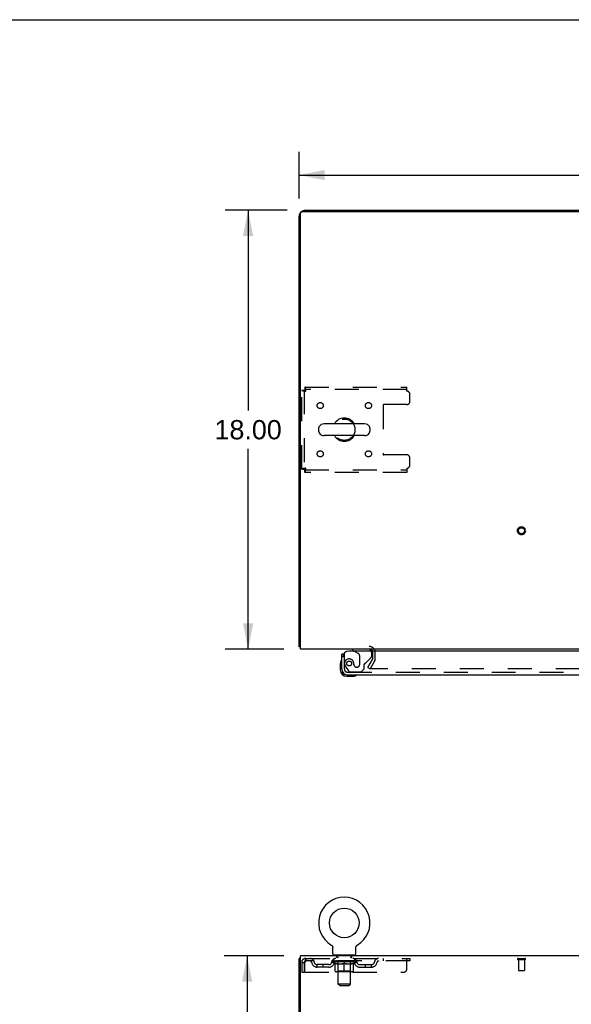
# Model space of a CAD drawing. Header units: inches. Extents: x 0 to 179, y 0 to 116.
# Tile 16 of 24: x 46 to 69, y 75 to 116. Entities that reach past the tile are written whole.
import ezdxf

# ---------------------------------------------------------------- set-up
doc = ezdxf.new("R2010")
doc.units = ezdxf.units.IN
doc.header["$LTSCALE"] = 9.842105
doc.header["$MEASUREMENT"] = 0
doc.linetypes.add('HIDDEN', pattern=[0.2, 0.1, -0.1])
doc.layers.get('0').update_dxf_attribs({"linetype": 'CONTINUOUS'})
for name, color, linetype in [('DEFAULT_2', 8, 'HIDDEN'), ('DIMENSIONS', 7, 'CONTINUOUS'), ('DOOR_ASSEMBLY', 7, 'CONTINUOUS')]:
    doc.layers.add(name, color=color, linetype=linetype)
doc.styles.get("Standard").update_dxf_attribs({"font": 'arial.ttf'})
doc.dimstyles.new('DIMSTYLE_1', dxfattribs={"dimtxt": 0.789474, "dimasz": 1.052632, "dimexe": 0.09, "dimexo": 0.07, "dimgap": 0.0375, "dimtad": 0, "dimtih": 1, "dimtoh": 1, "dimzin": 4, "dimdsep": 46, "dimtxsty": 'Standard', "dimblk": '_FILLED', "dimblk1": '_FILLED', "dimblk2": '_FILLED', "dimcen": 0.09, "dimadec": 3, "dimazin": 1, "dimtfac": 1, "dimtdec": 3, "dimtofl": 0, "dimtmove": 0, "dimatfit": 3, "dimldrblk": '_FILLED', "dimfxl": 0, "dimtolj": 1, "dimtzin": 4, "dimarcsym": 0})

# ---------------------------------------------------------------- blocks, each defined once
blk = doc.blocks.new('_FILLED')
at = {"color": 0, "linetype": 'ByBlock'}
blk.add_solid([(0, 0), (-1, 0.2), (-1, -0.2)], dxfattribs=at)
blk = doc.blocks.new('*D1')
at = {"layer": 'DIMENSIONS', "color": 2, "linetype": 'Continuous'}
for p, q in [((57.746, 108.459), (57.746, 110.362)), ((85.996, 108.459), (85.996, 110.362)), ((57.746, 109.415), (70.097, 109.415)), ((85.996, 109.415), (73.645, 109.415))]:
    blk.add_line(p, q, dxfattribs=at)
at = {"layer": 'DIMENSIONS', "color": 2, "linetype": 'Continuous', "xscale": 1.0526315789, "yscale": 1.0526315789, "zscale": 1.0526315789, "rotation": 180}
blk.add_blockref('_FILLED', (57.746, 109.415), dxfattribs=at)
at = {"layer": 'DIMENSIONS', "color": 2, "linetype": 'Continuous', "xscale": 1.0526315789, "yscale": 1.0526315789, "zscale": 1.0526315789}
blk.add_blockref('_FILLED', (85.996, 109.415), dxfattribs=at)
at = {"layer": 'DIMENSIONS', "color": 2, "linetype": 'Continuous', "insert": (71.871, 109.809), "char_height": 0.7895, "width": 2.75876, "attachment_point": 2, "line_spacing_factor": 0.9}
blk.add_mtext('28.25', dxfattribs=at)
blk = doc.blocks.new('*D6')
at = {"layer": 'DIMENSIONS', "color": 2, "linetype": 'Continuous'}
for p, q in [((57.256, 107.969), (54.705, 107.969)), ((55.652, 107.969), (55.652, 99.759)), ((55.652, 89.969), (55.652, 98.18)), ((57.121, 89.969), (54.705, 89.969))]:
    blk.add_line(p, q, dxfattribs=at)
at = {"layer": 'DIMENSIONS', "color": 2, "linetype": 'Continuous', "xscale": 1.0526315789, "yscale": 1.0526315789, "zscale": 1.0526315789}
for p, rotation in [((55.652, 107.969), 90), ((55.652, 89.969), 270)]:
    blk.add_blockref('_FILLED', p, dxfattribs=dict(at, rotation=rotation))
at = {"layer": 'DIMENSIONS', "color": 2, "linetype": 'Continuous', "insert": (55.652, 99.364), "char_height": 0.7895, "width": 2.75876, "attachment_point": 2, "line_spacing_factor": 0.9}
blk.add_mtext('18.00', dxfattribs=at)
blk = doc.blocks.new('*D11')
at = {"layer": 'DIMENSIONS', "color": 2, "linetype": 'Continuous'}
for p, q in [((57.121, 77.381), (54.665, 77.381)), ((55.612, 77.381), (55.612, 44.17)), ((55.612, 9.381), (55.612, 42.591)), ((57.121, 9.381), (54.665, 9.381))]:
    blk.add_line(p, q, dxfattribs=at)
at = {"layer": 'DIMENSIONS', "color": 2, "linetype": 'Continuous', "xscale": 1.0526315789, "yscale": 1.0526315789, "zscale": 1.0526315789}
for p, rotation in [((55.612, 77.381), 90), ((55.612, 9.381), 270)]:
    blk.add_blockref('_FILLED', p, dxfattribs=dict(at, rotation=rotation))
at = {"layer": 'DIMENSIONS', "color": 2, "linetype": 'Continuous', "insert": (55.612, 43.775), "char_height": 0.7895, "width": 2.75876, "attachment_point": 2, "line_spacing_factor": 0.9}
blk.add_mtext('68.00', dxfattribs=at)

msp = doc.modelspace()

# ---------------------------------------------------------------- linework, layer by layer
at = {"color": 7, "linetype": 'Continuous'}
for p, q in [((0, 115.789), (178.947, 115.789)), ((58.546, 99.033), (58.546, 98.905)), ((60.432, 99.211), (58.769, 99.211)), ((60.654, 99.033), (60.654, 98.905)), ((60.432, 98.728), (58.769, 98.728)), ((57.798, 90.073), (57.746, 90.073)), ((59.064, 77.827), (59.064, 77.827)), ((59.064, 77.827), (59.067, 77.825)), ((59.067, 77.825), (59.071, 77.823)), ((59.071, 77.823), (59.075, 77.82)), ((59.075, 77.82), (59.078, 77.817)), ((59.078, 77.817), (59.081, 77.815)), ((59.081, 77.815), (59.085, 77.812)), ((59.085, 77.812), (59.088, 77.809)), ((59.088, 77.809), (59.091, 77.806)), ((59.091, 77.806), (59.094, 77.802)), ((59.094, 77.803), (59.097, 77.799)), ((59.097, 77.799), (59.099, 77.796)), ((59.099, 77.796), (59.102, 77.792)), ((59.102, 77.792), (59.104, 77.789)), ((59.104, 77.789), (59.107, 77.785)), ((59.107, 77.785), (59.109, 77.781)), ((59.109, 77.781), (59.111, 77.778)), ((59.111, 77.778), (59.113, 77.774)), ((59.113, 77.774), (59.115, 77.77)), ((59.115, 77.77), (59.116, 77.766)), ((59.116, 77.766), (59.118, 77.762)), ((59.118, 77.762), (59.119, 77.758)), ((59.119, 77.758), (59.12, 77.753)), ((59.12, 77.753), (59.122, 77.749)), ((59.122, 77.749), (59.123, 77.745)), ((59.125, 77.471), (59.125, 77.72)), ((60.075, 77.72), (60.075, 77.723)), ((60.075, 77.471), (60.075, 77.72)), ((60.077, 77.741), (60.078, 77.745)), ((60.078, 77.745), (60.079, 77.749)), ((60.079, 77.749), (60.08, 77.753)), ((60.08, 77.753), (60.081, 77.758)), ((60.081, 77.758), (60.082, 77.762)), ((60.082, 77.762), (60.084, 77.766)), ((60.084, 77.766), (60.086, 77.77)), ((60.086, 77.77), (60.087, 77.774)), ((60.087, 77.774), (60.089, 77.778)), ((60.089, 77.778), (60.091, 77.781)), ((60.091, 77.781), (60.094, 77.785)), ((60.094, 77.785), (60.096, 77.789)), ((60.096, 77.789), (60.098, 77.792)), ((60.098, 77.792), (60.101, 77.796)), ((60.101, 77.796), (60.104, 77.799)), ((60.104, 77.799), (60.107, 77.803)), ((60.106, 77.802), (60.109, 77.806)), ((60.109, 77.806), (60.113, 77.809)), ((60.112, 77.809), (60.116, 77.812)), ((60.116, 77.812), (60.119, 77.815)), ((60.119, 77.815), (60.122, 77.817)), ((60.122, 77.817), (60.126, 77.82)), ((60.126, 77.82), (60.129, 77.823)), ((60.129, 77.823), (60.133, 77.825)), ((60.129, 77.823), (60.131, 77.824)), ((60.133, 77.825), (60.136, 77.827)), ((60.136, 77.827), (60.136, 77.827)), ((57.798, 77.277), (57.746, 77.277)), ((59.163, 77.411), (59.163, 77.381)), ((60.038, 77.411), (59.163, 77.411)), ((60.038, 77.411), (60.038, 77.381))]:
    msp.add_line(p, q, dxfattribs=at)
at = {"color": 3, "linetype": 'Continuous'}
for p, q in [((57.798, 89.969), (57.798, 107.857)), ((57.858, 107.917), (85.884, 107.917)), ((57.993, 107.969), (85.75, 107.969)), ((57.746, 90.073), (57.746, 107.723)), ((85.944, 89.969), (57.798, 89.969)), ((57.746, 9.485), (57.746, 77.277)), ((57.798, 74.045), (57.798, 77.381)), ((85.944, 77.381), (57.798, 77.381))]:
    msp.add_line(p, q, dxfattribs=at)
for points in [[(57.774, 90.059), (57.77, 90.06), (57.767, 90.06), (57.764, 90.061), (57.761, 90.062), (57.759, 90.062), (57.756, 90.063), (57.754, 90.064), (57.752, 90.065), (57.75, 90.066), (57.749, 90.067), (57.748, 90.068), (57.747, 90.069), (57.747, 90.07), (57.746, 90.072), (57.746, 90.073)], [(57.798, 90.053), (57.796, 90.054), (57.792, 90.055), (57.788, 90.056), (57.785, 90.057), (57.781, 90.057), (57.774, 90.059)]]:
    msp.add_lwpolyline(points, dxfattribs=at)
at = {"color": 7, "linetype": 'Continuous'}
for points in [[(59.123, 77.745), (59.123, 77.741), (59.124, 77.736), (59.124, 77.732), (59.125, 77.728), (59.125, 77.723), (59.125, 77.72)], [(59.125, 77.728), (59.125, 77.723), (59.125, 77.72)], [(60.075, 77.723), (60.075, 77.728), (60.076, 77.732), (60.076, 77.736), (60.077, 77.741)], [(60.075, 77.723), (60.075, 77.728), (60.076, 77.732), (60.076, 77.736), (60.077, 77.741)]]:
    msp.add_lwpolyline(points, dxfattribs=at)
msp.add_circle((59.6, 78.735), 0.609, dxfattribs=at)
at = {"color": 3, "linetype": 'Continuous'}
for centre, radius, start, end in [((57.993, 107.723), 0.246, 140.5524, 180), ((57.858, 107.857), 0.06, 90, 180), ((57.993, 107.723), 0.246, 90, 129.4468), ((60.625, 89.827), 0.142, 26.4775, 90)]:
    msp.add_arc(centre, radius, start, end, dxfattribs=at)
at = {"color": 7, "linetype": 'Continuous'}
for centre, radius, start, end in [((59.6, 98.969), 0.475, 30.5571, 149.4429), ((58.671, 99.033), 0.125, 146.8152, 180), ((58.769, 98.969), 0.241, 90, 146.8152), ((60.432, 98.969), 0.241, 33.1848, 90), ((60.529, 99.033), 0.125, 0, 33.1848), ((58.671, 98.905), 0.125, 180, 213.1848), ((58.769, 98.969), 0.241, 213.1848, 270), ((59.6, 98.969), 0.475, 210.5571, 329.4429), ((60.432, 98.969), 0.241, 270, 326.8152), ((60.529, 98.905), 0.125, 326.8152, 360), ((59.6, 78.735), 1.054, 300.3993, 239.6007), ((59.185, 77.471), 0.06, 180, 270), ((60.015, 77.471), 0.06, 270, 360)]:
    msp.add_arc(centre, radius, start, end, dxfattribs=at)
at = {"layer": 'DEFAULT_2', "color": 8, "linetype": 'HIDDEN'}
for p, q in [((57.85, 97.353), (57.85, 100.585)), ((57.85, 100.585), (57.954, 100.585)), ((57.954, 100.585), (57.954, 97.353)), ((57.984, 100.719), (57.984, 100.615)), ((57.984, 100.719), (62.163, 100.719)), ((62.163, 100.615), (57.984, 100.615)), ((62.163, 100.552), (62.163, 100.719)), ((62.288, 100.125), (62.288, 100.427)), ((61.188, 99.97), (61.188, 97.968)), ((62.163, 100), (61.218, 100)), ((62.163, 97.938), (61.218, 97.938)), ((62.288, 97.511), (62.288, 97.813)), ((57.85, 97.353), (57.954, 97.353)), ((62.163, 97.386), (62.163, 97.219)), ((57.984, 97.219), (57.984, 97.323)), ((57.984, 97.323), (62.163, 97.323)), ((62.163, 97.219), (57.984, 97.219)), ((60.767, 89.565), (60.767, 89.827)), ((60.871, 89.565), (60.871, 89.827)), ((60.567, 89.209), (60.763, 89.548)), ((60.853, 89.496), (60.657, 89.157)), ((60.567, 89.209), (60.657, 89.157)), ((83.04, 89.157), (60.703, 89.157)), ((59.069, 77.824), (59.071, 77.823)), ((58.017, 77.277), (58.017, 77.173)), ((58.017, 77.277), (62.288, 77.277)), ((62.288, 77.173), (58.017, 77.173)), ((59.094, 77.135), (59.094, 77.173)), ((59.102, 77.167), (59.102, 77.173)), ((59.109, 77.165), (59.109, 77.167)), ((59.109, 77.165), (60.092, 77.165)), ((59.116, 77.165), (59.116, 77.167)), ((59.116, 77.165), (59.116, 77.167)), ((59.124, 77.167), (59.124, 77.173)), ((59.137, 77.165), (59.137, 77.167)), ((59.139, 77.165), (59.139, 77.167)), ((59.162, 77.167), (59.162, 77.173)), ((59.163, 77.173), (59.163, 77.277)), ((59.173, 77.165), (59.173, 77.167)), ((59.175, 77.165), (59.175, 77.167)), ((59.339, 77.167), (59.178, 77.167)), ((59.212, 77.167), (59.212, 77.173)), ((59.213, 77.165), (59.213, 77.167)), ((59.214, 77.165), (59.214, 77.167)), ((59.216, 77.165), (59.216, 77.167)), ((59.222, 77.165), (59.222, 77.167)), ((59.222, 77.165), (59.222, 77.167)), ((59.225, 77.165), (59.225, 77.167)), ((59.228, 77.165), (59.228, 77.168)), ((59.231, 77.165), (59.231, 77.167)), ((59.242, 77.165), (59.242, 77.167)), ((59.255, 77.411), (59.255, 77.381)), ((59.257, 77.165), (59.257, 77.169)), ((59.257, 77.165), (59.257, 77.167)), ((59.274, 77.165), (59.274, 77.167)), ((59.274, 77.165), (59.274, 77.167)), ((59.275, 77.167), (59.275, 77.173)), ((59.282, 77.165), (59.282, 77.167)), ((59.286, 77.165), (59.286, 77.167)), ((59.29, 77.321), (59.29, 77.401)), ((59.293, 77.165), (59.293, 77.167)), ((59.359, 77.311), (59.3, 77.311)), ((59.302, 77.165), (59.302, 77.17)), ((59.315, 77.165), (59.315, 77.167)), ((59.317, 77.165), (59.317, 77.167)), ((59.339, 77.165), (59.339, 77.167)), ((59.392, 77.167), (59.343, 77.167)), ((59.347, 77.167), (59.347, 77.173)), ((59.351, 76.221), (59.351, 77.301)), ((59.352, 77.165), (59.352, 77.167)), ((59.356, 77.165), (59.356, 77.167)), ((59.361, 77.165), (59.361, 77.171)), ((59.364, 77.165), (59.364, 77.167)), ((59.373, 77.165), (59.373, 77.167)), ((59.392, 77.165), (59.392, 77.167)), ((59.452, 77.167), (59.405, 77.167)), ((59.421, 77.165), (59.421, 77.167)), ((59.427, 77.167), (59.427, 77.173)), ((59.43, 77.165), (59.43, 77.167)), ((59.432, 77.165), (59.432, 77.172)), ((59.434, 77.165), (59.434, 77.167)), ((59.44, 77.165), (59.44, 77.167)), ((59.452, 77.165), (59.452, 77.167)), ((59.517, 77.167), (59.473, 77.167)), ((59.483, 77.165), (59.483, 77.167)), ((59.509, 77.167), (59.6, 77.173)), ((59.512, 77.167), (59.512, 77.173)), ((59.513, 77.172), (59.512, 77.173)), ((59.513, 77.167), (59.513, 77.172)), ((59.513, 77.165), (59.513, 77.167)), ((59.516, 77.165), (59.516, 77.167)), ((59.517, 77.165), (59.517, 77.167)), ((59.517, 77.165), (59.517, 77.167)), ((59.583, 77.167), (59.545, 77.167)), ((59.549, 77.165), (59.549, 77.167)), ((59.583, 77.165), (59.583, 77.167)), ((59.598, 77.167), (59.598, 77.167)), ((59.598, 77.165), (59.598, 77.167)), ((59.598, 77.165), (59.598, 77.167)), ((59.6, 77.167), (59.6, 77.173)), ((59.602, 77.165), (59.602, 77.167)), ((59.602, 77.165), (59.602, 77.167)), ((59.602, 77.167), (59.602, 77.167)), ((59.604, 77.167), (59.655, 77.167)), ((59.617, 77.165), (59.617, 77.167)), ((59.63, 77.167), (59.63, 77.171)), ((59.63, 77.171), (59.692, 77.167)), ((59.647, 77.167), (59.647, 77.17)), ((59.651, 77.165), (59.651, 77.167)), ((59.683, 77.165), (59.683, 77.167)), ((59.684, 77.165), (59.684, 77.167)), ((59.684, 77.165), (59.684, 77.167)), ((59.684, 77.167), (59.727, 77.167)), ((59.688, 77.167), (59.688, 77.173)), ((59.688, 77.172), (59.688, 77.173)), ((59.688, 77.167), (59.688, 77.172)), ((59.688, 77.165), (59.688, 77.167)), ((59.717, 77.165), (59.717, 77.167)), ((59.748, 77.165), (59.748, 77.167)), ((59.748, 77.167), (59.795, 77.167)), ((59.76, 77.165), (59.76, 77.167)), ((59.766, 77.165), (59.766, 77.167)), ((59.768, 77.165), (59.768, 77.172)), ((59.77, 77.165), (59.77, 77.167)), ((59.773, 77.167), (59.773, 77.173)), ((59.779, 77.165), (59.779, 77.167)), ((59.808, 77.165), (59.808, 77.167)), ((59.808, 77.167), (59.857, 77.167)), ((59.827, 77.165), (59.827, 77.167)), ((59.836, 77.165), (59.836, 77.167)), ((59.839, 77.165), (59.839, 77.171)), ((59.9, 77.311), (59.841, 77.311)), ((59.844, 77.165), (59.844, 77.167)), ((59.848, 77.165), (59.848, 77.167)), ((59.849, 76.221), (59.849, 77.301)), ((59.853, 77.167), (59.853, 77.173)), ((59.861, 77.165), (59.861, 77.167)), ((59.861, 77.167), (60.022, 77.167)), ((59.883, 77.165), (59.883, 77.167)), ((59.886, 77.165), (59.886, 77.167)), ((59.898, 77.165), (59.898, 77.17)), ((59.907, 77.165), (59.907, 77.167)), ((59.91, 77.321), (59.91, 77.401)), ((59.914, 77.165), (59.914, 77.167)), ((59.918, 77.165), (59.918, 77.167)), ((59.925, 77.167), (59.925, 77.173)), ((59.927, 77.165), (59.927, 77.167)), ((59.927, 77.165), (59.927, 77.167)), ((59.943, 77.165), (59.943, 77.169)), ((59.943, 77.165), (59.943, 77.167)), ((59.945, 77.411), (59.945, 77.381)), ((59.958, 77.165), (59.958, 77.167)), ((59.969, 77.165), (59.969, 77.167)), ((59.973, 77.165), (59.973, 77.168)), ((59.975, 77.165), (59.975, 77.167)), ((59.978, 77.165), (59.978, 77.167)), ((59.978, 77.165), (59.978, 77.167)), ((59.984, 77.165), (59.984, 77.167)), ((59.986, 77.165), (59.986, 77.167)), ((59.987, 77.165), (59.987, 77.167)), ((59.988, 77.167), (59.988, 77.173)), ((60.025, 77.165), (60.025, 77.167)), ((60.027, 77.165), (60.027, 77.167)), ((60.038, 77.173), (60.038, 77.277)), ((60.038, 77.167), (60.038, 77.173)), ((60.061, 77.165), (60.061, 77.167)), ((60.063, 77.165), (60.063, 77.167)), ((60.076, 77.167), (60.076, 77.173)), ((60.084, 77.165), (60.084, 77.167)), ((60.085, 77.165), (60.085, 77.167)), ((60.092, 77.165), (60.092, 77.167)), ((60.099, 77.167), (60.099, 77.173)), ((60.106, 77.135), (60.106, 77.173)), ((61.188, 77.277), (61.188, 77.173)), ((62.163, 76.839), (62.163, 77.277)), ((62.288, 77.277), (62.288, 77.173)), ((66.729, 77.277), (67.013, 77.277)), ((66.729, 77.234), (67.013, 77.234)), ((66.747, 77.234), (66.747, 76.787)), ((66.995, 77.234), (66.995, 76.787)), ((57.85, 77.11), (57.85, 76.714)), ((57.85, 77.11), (57.954, 77.11)), ((57.954, 77.11), (57.954, 76.714)), ((57.984, 76.714), (57.984, 77.11)), ((58.486, 76.922), (58.486, 77.026)), ((58.969, 77.026), (58.486, 77.026)), ((58.969, 76.922), (58.486, 76.922)), ((58.736, 76.922), (58.736, 77.026)), ((59.221, 77.046), (59.094, 77.135)), ((60.106, 77.135), (59.094, 77.135)), ((59.221, 77.046), (59.23, 77.046)), ((59.23, 76.756), (59.23, 77.081)), ((59.35, 76.758), (59.318, 76.726)), ((59.487, 77.046), (59.343, 77.046)), ((59.35, 76.758), (59.35, 77.133)), ((59.85, 76.758), (59.35, 76.758)), ((59.6, 76.726), (59.6, 77.081)), ((59.857, 77.046), (59.713, 77.046)), ((59.85, 76.758), (59.85, 77.133)), ((59.85, 76.758), (59.882, 76.726)), ((59.971, 76.756), (59.971, 77.081)), ((59.971, 77.046), (59.979, 77.046)), ((59.979, 77.046), (60.106, 77.135)), ((60.232, 77.026), (60.715, 77.026)), ((60.232, 76.922), (60.715, 76.922)), ((60.465, 76.922), (60.465, 77.026)), ((60.715, 76.922), (60.715, 77.026)), ((66.757, 76.777), (66.985, 76.777)), ((57.85, 76.714), (57.954, 76.714)), ((57.984, 76.714), (62.038, 76.714)), ((59.941, 76.726), (59.259, 76.726)), ((59.411, 76.161), (59.351, 76.221)), ((59.849, 76.221), (59.351, 76.221)), ((59.411, 76.161), (59.789, 76.161)), ((59.789, 76.161), (59.849, 76.221))]:
    msp.add_line(p, q, dxfattribs=at)
for points in [[(57.85, 100.585), (57.851, 100.583), (57.854, 100.58), (57.859, 100.578), (57.867, 100.576), (57.876, 100.573), (57.887, 100.571), (57.899, 100.569), (57.913, 100.566), (57.928, 100.564), (57.945, 100.561), (57.962, 100.559), (57.98, 100.557), (57.998, 100.554), (58.017, 100.552)], [(57.954, 100.585), (57.955, 100.583), (57.956, 100.58), (57.958, 100.578), (57.96, 100.576), (57.964, 100.573), (57.968, 100.571), (57.973, 100.569), (57.978, 100.566), (57.984, 100.564), (57.99, 100.561), (57.996, 100.559), (58.003, 100.557), (58.01, 100.554), (58.017, 100.552)], [(58.017, 100.552), (58.015, 100.571), (58.012, 100.589), (58.01, 100.607), (58.008, 100.625), (58.005, 100.641), (58.003, 100.656), (58.001, 100.67), (57.998, 100.683), (57.996, 100.693), (57.994, 100.703), (57.991, 100.71), (57.989, 100.715), (57.986, 100.718), (57.984, 100.719)], [(58.017, 100.552), (58.015, 100.559), (58.012, 100.566), (58.01, 100.573), (58.008, 100.579), (58.005, 100.586), (58.003, 100.591), (58.001, 100.597), (57.998, 100.601), (57.996, 100.605), (57.994, 100.609), (57.991, 100.612), (57.989, 100.613), (57.986, 100.615), (57.984, 100.615)], [(58.017, 97.386), (57.998, 97.384), (57.98, 97.381), (57.962, 97.379), (57.945, 97.377), (57.928, 97.374), (57.913, 97.372), (57.899, 97.37), (57.887, 97.367), (57.876, 97.365), (57.867, 97.362), (57.859, 97.36), (57.854, 97.358), (57.851, 97.355), (57.85, 97.353)], [(58.017, 97.386), (58.01, 97.384), (58.003, 97.381), (57.996, 97.379), (57.99, 97.377), (57.984, 97.374), (57.978, 97.372), (57.973, 97.37), (57.968, 97.367), (57.964, 97.365), (57.96, 97.362), (57.958, 97.36), (57.956, 97.358), (57.955, 97.355), (57.954, 97.353)], [(57.984, 97.219), (57.986, 97.22), (57.989, 97.223), (57.991, 97.228), (57.994, 97.236), (57.996, 97.245), (57.998, 97.255), (58.001, 97.268), (58.003, 97.282), (58.005, 97.297), (58.008, 97.314), (58.01, 97.331), (58.012, 97.349), (58.015, 97.367), (58.017, 97.386)], [(57.984, 97.323), (57.986, 97.323), (57.989, 97.325), (57.991, 97.327), (57.994, 97.329), (57.996, 97.333), (57.998, 97.337), (58.001, 97.342), (58.003, 97.347), (58.005, 97.353), (58.008, 97.359), (58.01, 97.365), (58.012, 97.372), (58.015, 97.379), (58.017, 97.386)], [(60.685, 89.182), (60.684, 89.18), (60.683, 89.179), (60.683, 89.177), (60.683, 89.175), (60.683, 89.174)], [(60.683, 89.174), (60.683, 89.172), (60.683, 89.171), (60.683, 89.169), (60.684, 89.168), (60.685, 89.166), (60.686, 89.165), (60.687, 89.163), (60.688, 89.162), (60.689, 89.161), (60.691, 89.16), (60.692, 89.159)], [(60.703, 89.157), (60.701, 89.157), (60.699, 89.157), (60.697, 89.157), (60.695, 89.158), (60.694, 89.158), (60.692, 89.159)], [(58.017, 77.277), (58.015, 77.275), (58.012, 77.272), (58.01, 77.267), (58.008, 77.26), (58.005, 77.251), (58.003, 77.24), (58.001, 77.228), (57.998, 77.214), (57.996, 77.198), (57.994, 77.182), (57.991, 77.165), (57.989, 77.147), (57.986, 77.128), (57.984, 77.11)], [(58.017, 77.173), (58.015, 77.172), (58.012, 77.171), (58.01, 77.169), (58.008, 77.166), (58.005, 77.163), (58.003, 77.159), (58.001, 77.154), (57.998, 77.149), (57.996, 77.143), (57.994, 77.137), (57.991, 77.13), (57.989, 77.124), (57.986, 77.117), (57.984, 77.11)], [(59.23, 77.081), (59.25, 77.073), (59.271, 77.066), (59.29, 77.059), (59.31, 77.054), (59.33, 77.05), (59.349, 77.046)], [(59.343, 77.046), (59.325, 77.05), (59.306, 77.054), (59.287, 77.06), (59.268, 77.066), (59.249, 77.072), (59.23, 77.08)], [(59.479, 77.046), (59.499, 77.05), (59.519, 77.054), (59.539, 77.06), (59.559, 77.066), (59.58, 77.073), (59.6, 77.081)], [(59.6, 77.08), (59.581, 77.072), (59.562, 77.065), (59.543, 77.059), (59.524, 77.054), (59.506, 77.05), (59.487, 77.046)], [(59.6, 77.081), (59.621, 77.073), (59.641, 77.066), (59.661, 77.06), (59.681, 77.054), (59.701, 77.05), (59.721, 77.046)], [(59.713, 77.046), (59.694, 77.05), (59.676, 77.054), (59.657, 77.059), (59.638, 77.065), (59.619, 77.072), (59.6, 77.08)], [(59.851, 77.046), (59.871, 77.05), (59.89, 77.054), (59.91, 77.06), (59.93, 77.066), (59.95, 77.073), (59.971, 77.081)], [(59.971, 77.08), (59.951, 77.072), (59.932, 77.066), (59.913, 77.059), (59.894, 77.054), (59.875, 77.05), (59.857, 77.046)]]:
    msp.add_lwpolyline(points, dxfattribs=at)
for centre, radius in [((58.611, 99.959), 0.125), ((60.59, 99.959), 0.125), ((59.6, 98.969), 0.438), ((58.611, 97.979), 0.125), ((60.59, 97.979), 0.125), ((66.871, 94.823), 0.164), ((66.871, 94.823), 0.124)]:
    msp.add_circle(centre, radius, dxfattribs=at)
for centre, radius, start, end in [((62.163, 100.427), 0.125, 0, 90), ((61.218, 99.97), 0.03, 90, 180), ((62.163, 100.125), 0.125, 270, 360), ((61.218, 97.968), 0.03, 180, 270), ((62.163, 97.813), 0.125, 0, 90), ((62.163, 97.511), 0.125, 270, 360), ((60.625, 89.827), 0.246, 0, 90), ((60.625, 89.827), 0.142, 0, 26.4775), ((60.734, 89.565), 0.033, 330, 360), ((60.734, 89.565), 0.137, 330, 360), ((58.017, 77.11), 0.167, 90, 180), ((58.017, 77.11), 0.063, 90, 180), ((58.196, 77.11), 0.167, 8.0716, 90), ((58.197, 77.11), 0.0625, 7.9863, 90), ((59.258, 77.11), 0.167, 90, 171.9284), ((59.257, 77.11), 0.0625, 90, 172.0137), ((59.28, 77.401), 0.01, 0, 90), ((59.3, 77.321), 0.01, 180, 270), ((59.318, 77.133), 0.0318, 0, 90), ((59.341, 77.301), 0.01, 0, 90), ((59.859, 77.301), 0.01, 90, 180), ((59.882, 77.133), 0.0318, 90, 180), ((59.9, 77.321), 0.01, 270, 360), ((59.92, 77.401), 0.01, 90, 180), ((59.943, 77.11), 0.167, 8.0716, 90), ((59.943, 77.11), 0.0625, 7.9863, 90), ((61.004, 77.11), 0.167, 90, 171.9284), ((61.003, 77.11), 0.0625, 90, 172.0137), ((66.729, 77.255), 0.0215, 90, 270), ((67.013, 77.255), 0.0215, 270, 90), ((58.486, 77.151), 0.229, 187.9863, 270), ((58.486, 77.151), 0.125, 188.0716, 270), ((58.969, 77.151), 0.125, 270, 351.9284), ((58.969, 77.151), 0.229, 270, 352.0137), ((59.259, 76.756), 0.0296, 180, 270), ((59.941, 76.756), 0.0296, 270, 360), ((60.232, 77.151), 0.229, 187.9863, 270), ((60.232, 77.151), 0.125, 188.0716, 270), ((60.715, 77.151), 0.125, 270, 351.9284), ((60.715, 77.151), 0.229, 270, 352.0137), ((62.038, 76.839), 0.125, 270, 360), ((66.757, 76.787), 0.01, 180, 270), ((66.985, 76.787), 0.01, 270, 360)]:
    msp.add_arc(centre, radius, start, end, dxfattribs=at)
for centre, major_axis, ratio, start_param, end_param in [((59.6, 77.173), (0.506, 0.005), 0.05963, 2.96643, 3.140963), ((59.078, 77.163), (0.158, 0), 0.060556, 0.430652, 1.470503), ((59.6, 77.173), (0.506, 0), 0.060556, -3.141593, -2.96706), ((59.078, 77.158), (0.158, 0.002), 0.05963, 1.376596, 1.469874), ((59.6, 77.173), (0.506, 0.011), 0.05688, 2.791345, 2.965878), ((59.059, 77.163), (0.158, 0.002), 0.05963, 0.25549, 1.295341), ((59.113, 77.163), (0.158, -0.002), 0.05963, 0.605815, 1.645666), ((59.6, 77.173), (0.506, -0.005), 0.05963, -2.96643, -2.791898), ((59.113, 77.158), (0.158, 0), 0.060556, 1.551758, 1.645036), ((59.059, 77.158), (0.158, 0.003), 0.05688, 1.20151, 1.294789), ((59.114, 77.159), (0.131, 0.001), 0.05963, 1.065228, 1.614276), ((59.099, 77.159), (0.131, 0.003), 0.05688, 0.890143, 1.43919), ((59.145, 77.159), (0.131, 0), 0.060556, 1.240391, 1.789438), ((59.6, 77.173), (0.506, 0.015), 0.052395, 2.616403, 2.790936), ((59.056, 77.163), (0.158, 0.003), 0.05688, 0.080405, 1.120256), ((59.163, 77.163), (0.158, -0.003), 0.05688, 0.7809, 1.820751), ((59.6, 77.173), (0.506, -0.011), 0.05688, -2.791345, -2.616812), ((59.163, 77.158), (0.158, -0.002), 0.05963, 1.72692, 1.820198), ((59.056, 77.158), (0.158, 0.005), 0.052395, 1.026568, 1.119847), ((59.098, 77.159), (0.131, 0.004), 0.052395, 0.715201, 1.264248), ((59.189, 77.159), (0.131, -0.001), 0.05963, 1.415553, 1.9646), ((59.6, 77.173), (0.506, 0.02), 0.046319, 2.441654, 2.616187), ((59.227, 77.163), (0.158, -0.005), 0.052395, 0.955842, 1.995693), ((59.069, 77.163), (0.158, 0.005), 0.052395, -0.094537, 0.945314), ((59.6, 77.173), (0.506, -0.015), 0.052395, -2.616403, -2.44187), ((59.227, 77.158), (0.158, -0.003), 0.05688, 1.902006, 1.995284), ((59.069, 77.158), (0.158, 0.006), 0.046319, 0.851819, 0.945098), ((59.113, 77.159), (0.131, 0.005), 0.046319, 0.540452, 1.089499), ((59.246, 77.159), (0.131, -0.003), 0.05688, 1.590638, 2.139686), ((59.6, 77.173), (0.506, 0.024), 0.038841, 2.267123, 2.441656), ((59.301, 77.163), (0.158, -0.006), 0.046319, 1.130591, 2.170442), ((59.099, 77.163), (0.158, 0.006), 0.046319, -0.269286, 0.770565), ((59.6, 77.173), (0.506, -0.02), 0.046319, -2.441654, -2.267121), ((59.301, 77.158), (0.158, -0.005), 0.052395, 2.076947, 2.170226), ((59.099, 77.158), (0.158, 0.007), 0.038841, 0.677289, 0.770567), ((59.142, 77.159), (0.131, 0.006), 0.038841, 0.365921, 0.914969), ((59.314, 77.159), (0.131, -0.004), 0.052395, 1.76558, 2.314627), ((59.6, 77.173), (0.506, 0.027), 0.030195, 2.09281, 2.267343), ((59.385, 77.163), (0.158, -0.007), 0.038841, 1.305122, 2.344973), ((59.144, 77.163), (0.158, 0.007), 0.038841, -0.443817, 0.596034), ((59.6, 77.173), (0.506, -0.024), 0.038841, -2.267123, -2.092591), ((59.385, 77.158), (0.158, -0.006), 0.046319, 2.251696, 2.344975), ((59.144, 77.158), (0.158, 0.008), 0.030195, 0.502975, 0.596254), ((59.186, 77.159), (0.131, 0.007), 0.030195, 0.191608, 0.740655), ((59.39, 77.159), (0.131, -0.005), 0.046319, 1.940329, 2.489376), ((59.203, 77.163), (0.158, 0.008), 0.030195, -0.61813, 0.421721), ((59.6, 77.173), (0.506, 0.029), 0.020645, 1.918687, 2.09322), ((59.476, 77.163), (0.158, -0.008), 0.030195, 1.479435, 2.519286), ((59.6, 77.173), (0.506, -0.027), 0.030195, -2.09281, -1.918277), ((59.476, 77.158), (0.158, -0.007), 0.038841, 2.426227, 2.519505), ((59.203, 77.158), (0.158, 0.009), 0.020645, 0.328852, 0.422131), ((59.242, 77.159), (0.131, 0.007), 0.020645, 0.017485, 0.566532), ((59.473, 77.159), (0.131, -0.006), 0.038841, 2.11486, 2.663907), ((59.273, 77.163), (0.158, 0.009), 0.020645, -0.792253, 0.247598), ((59.6, 77.173), (0.506, 0.03), 0.010478, 1.744704, 1.919237), ((59.57, 77.163), (0.158, -0.009), 0.020645, 1.653558, 2.693409), ((59.6, 77.173), (0.506, -0.029), 0.020645, -1.918687, -1.744154), ((59.57, 77.158), (0.158, -0.008), 0.030195, 2.60054, 2.693819), ((59.273, 77.158), (0.158, 0.009), 0.010478, 0.154869, 0.248148), ((59.309, 77.159), (0.131, 0.008), 0.010478, 6.126688, 6.675735), ((59.559, 77.159), (0.131, -0.007), 0.030195, 2.289173, 2.83822), ((59.354, 77.163), (0.158, 0.009), 0.010478, -0.966236, -0.000846), ((59.665, 77.163), (0.158, -0.009), 0.010478, 1.827541, 2.867392), ((59.6, 77.173), (0.506, -0.03), 0.010478, -1.744704, -1.563007), ((59.665, 77.158), (0.158, -0.009), 0.020645, 2.774664, 2.867942), ((59.647, 77.159), (0.131, -0.007), 0.020645, 2.463296, 3.012344), ((59.536, 77.163), (0.158, 0.009), 0.010478, 0.274201, 1.314052), ((59.467, 77.159), (0.131, 0.008), 0.010478, -0.000483, 0.504314), ((59.443, 77.158), (0.158, 0.009), 0.010478, 0.099668, 0.192946), ((59.6, 77.173), (0.506, 0.03), 0.010478, -1.571421, -1.396888), ((59.733, 77.159), (0.131, -0.008), 0.010478, 2.637279, 3.14189), ((59.758, 77.158), (0.158, -0.009), 0.010478, 2.74231, 2.948646), ((59.631, 77.163), (0.158, 0.009), 0.020645, 0.448184, 1.488034), ((59.553, 77.159), (0.131, 0.007), 0.020645, 0.129249, 0.678296), ((59.536, 77.158), (0.158, 0.009), 0.020645, 0.273651, 0.366929), ((59.6, 77.173), (0.506, 0.029), 0.020645, -1.397439, -1.222906), ((59.6, 77.173), (0.506, -0.03), 0.010478, 1.222355, 1.396888), ((59.846, 77.163), (0.158, -0.009), 0.010478, -3.140747, -2.175357), ((59.725, 77.163), (0.158, 0.008), 0.030195, 0.622307, 1.662158), ((59.641, 77.159), (0.131, 0.007), 0.030195, 0.303372, 0.852419), ((59.892, 77.159), (0.131, -0.008), 0.010478, 2.749043, 3.29809), ((59.927, 77.163), (0.158, -0.009), 0.020645, 2.893995, 3.933846), ((59.631, 77.158), (0.158, 0.008), 0.030195, 0.447774, 0.541052), ((59.927, 77.158), (0.158, -0.009), 0.010478, 2.893445, 2.986723), ((59.6, 77.173), (0.506, 0.027), 0.030195, -1.223315, -1.048783), ((59.6, 77.173), (0.506, -0.029), 0.020645, 1.048373, 1.222906), ((59.815, 77.163), (0.158, 0.007), 0.038841, 0.79662, 1.836471), ((59.728, 77.159), (0.131, 0.006), 0.038841, 0.477686, 1.026733), ((59.959, 77.159), (0.131, -0.007), 0.020645, 2.57506, 3.124108), ((59.998, 77.163), (0.158, -0.008), 0.030195, 2.719872, 3.759723), ((59.899, 77.163), (0.158, 0.006), 0.046319, 0.971151, 2.011002), ((59.725, 77.158), (0.158, 0.007), 0.038841, 0.622087, 0.715366), ((59.998, 77.158), (0.158, -0.009), 0.020645, 2.719462, 2.812741), ((59.6, 77.173), (0.506, 0.024), 0.038841, -1.049002, -0.874469), ((59.6, 77.173), (0.506, -0.027), 0.030195, 0.87425, 1.048783), ((59.81, 77.159), (0.131, 0.005), 0.046319, 0.652216, 1.201263), ((59.973, 77.163), (0.158, 0.005), 0.052395, 1.1459, 2.185751), ((60.015, 77.159), (0.131, -0.007), 0.030195, 2.400937, 2.949985), ((60.056, 77.163), (0.158, -0.007), 0.038841, 2.545558, 3.585409), ((59.887, 77.159), (0.131, 0.004), 0.052395, 0.826965, 1.376012), ((59.815, 77.158), (0.158, 0.006), 0.046319, 0.796618, 0.889896), ((60.056, 77.158), (0.158, -0.008), 0.030195, 2.545339, 2.638617), ((60.037, 77.163), (0.158, 0.003), 0.05688, 1.320842, 2.360692), ((59.6, 77.173), (0.506, 0.02), 0.046319, -0.874471, -0.699939), ((59.6, 77.173), (0.506, -0.024), 0.038841, 0.699936, 0.874469), ((60.101, 77.163), (0.158, -0.006), 0.046319, 2.371028, 3.410879), ((60.058, 77.159), (0.131, -0.006), 0.038841, 2.226624, 2.775671), ((60.087, 77.163), (0.158, 0.002), 0.05963, 1.495927, 2.535778), ((59.954, 77.159), (0.131, 0.003), 0.05688, 1.001907, 1.550954), ((60.131, 77.163), (0.158, -0.005), 0.052395, 2.196279, 3.23613), ((60.088, 77.159), (0.131, -0.005), 0.046319, 2.052093, 2.601141), ((59.899, 77.158), (0.158, 0.005), 0.052395, 0.971367, 1.064645), ((60.122, 77.163), (0.158, 0), 0.060556, 1.671089, 2.71094), ((60.101, 77.158), (0.158, -0.007), 0.038841, 2.371026, 2.464304), ((60.145, 77.163), (0.158, -0.003), 0.05688, 2.021337, 3.061188), ((59.6, 77.173), (0.506, 0.015), 0.052395, -0.699723, -0.52519), ((59.6, 77.173), (0.506, -0.02), 0.046319, 0.525406, 0.699939), ((60.142, 77.163), (0.158, -0.002), 0.05963, 1.846251, 2.886102), ((60.011, 77.159), (0.131, 0.001), 0.05963, 1.176993, 1.72604), ((60.102, 77.159), (0.131, -0.004), 0.052395, 1.877344, 2.426392), ((60.055, 77.159), (0.131, 0), 0.060556, 1.352155, 1.901202), ((60.102, 77.159), (0.131, -0.003), 0.05688, 1.702402, 2.25145), ((60.086, 77.159), (0.131, -0.001), 0.05963, 1.527317, 2.076364), ((59.973, 77.158), (0.158, 0.003), 0.05688, 1.146309, 1.239587), ((60.131, 77.158), (0.158, -0.006), 0.046319, 2.196495, 2.289773), ((59.6, 77.173), (0.506, 0.011), 0.05688, -0.524781, -0.350248), ((59.6, 77.173), (0.506, -0.015), 0.052395, 0.350657, 0.52519), ((60.037, 77.158), (0.158, 0.002), 0.05963, 1.321394, 1.414673), ((60.145, 77.158), (0.158, -0.005), 0.052395, 2.021746, 2.115024), ((59.6, 77.173), (0.506, 0.005), 0.05963, -0.349695, -0.175162), ((59.6, 77.173), (0.506, -0.011), 0.05688, 0.175715, 0.350248), ((60.087, 77.158), (0.158, 0), 0.060556, 1.496556, 1.589835), ((60.142, 77.158), (0.158, -0.003), 0.05688, 1.846804, 1.940083), ((60.122, 77.158), (0.158, -0.002), 0.05963, 1.671719, 1.764997), ((59.6, 77.173), (0.506, 0), 0.060556, -0.174533, 0), ((59.6, 77.173), (0.506, -0.005), 0.05963, 0.000629, 0.175162)]:
    msp.add_ellipse(centre, major_axis=major_axis, ratio=ratio, start_param=start_param, end_param=end_param, dxfattribs=at)
at = {"layer": 'DOOR_ASSEMBLY', "color": 3, "linetype": 'Continuous'}
for p, q in [((59.496, 89.158), (59.496, 89.765)), ((83.622, 89.89), (59.788, 89.89)), ((59.743, 88.911), (83.437, 88.911))]:
    msp.add_line(p, q, dxfattribs=at)
at = {"layer": 'DOOR_ASSEMBLY', "color": 7, "linetype": 'Continuous'}
for p, q in [((59.572, 89.765), (59.496, 89.765)), ((59.938, 89.969), (59.938, 89.93)), ((59.938, 89.93), (60.007, 89.89)), ((59.436, 89.37), (59.436, 89.114)), ((59.496, 89.158), (59.496, 89.114)), ((59.699, 88.911), (59.743, 88.911)), ((59.699, 88.851), (59.955, 88.851))]:
    msp.add_line(p, q, dxfattribs=at)
at = {"layer": 'DOOR_ASSEMBLY', "color": 8, "linetype": 'HIDDEN'}
for p, q in [((59.6, 89.765), (59.6, 89.158)), ((60.568, 89.969), (59.938, 89.969)), ((60.007, 89.89), (60.176, 89.792)), ((60.226, 89.706), (60.226, 89.326)), ((60.725, 89.689), (60.725, 89.812)), ((59.997, 89.326), (59.997, 89.315)), ((60.418, 89.162), (60.418, 89.341)), ((60.477, 89.4), (60.696, 89.619)), ((59.675, 89.214), (59.776, 89.07)), ((59.743, 89.015), (83.437, 89.015)), ((59.841, 89.036), (60.292, 89.036)), ((60.128, 89.228), (60.095, 89.228)), ((60.292, 89.036), (60.418, 89.162))]:
    msp.add_line(p, q, dxfattribs=at)
msp.add_circle((59.8, 89.378), 0.101, dxfattribs=at)
at = {"layer": 'DOOR_ASSEMBLY', "color": 3, "linetype": 'Continuous'}
for centre, radius, start, end in [((59.788, 89.64), 0.25, 90, 180), ((59.743, 89.158), 0.246, 180, 270)]:
    msp.add_arc(centre, radius, start, end, dxfattribs=at)
at = {"layer": 'DOOR_ASSEMBLY', "color": 8, "linetype": 'HIDDEN'}
for centre, radius, start, end in [((60.126, 89.706), 0.1, 0, 59.908), ((60.625, 89.689), 0.1, 315, 360), ((60.568, 89.812), 0.157, 0, 29.8303), ((59.8, 89.378), 0.187, 17.8482, 196.8439), ((59.99, 89.436), 0.386, 196.8439, 215.1), ((59.604, 89.315), 0.393, 1.6599, 17.9298), ((60.095, 89.326), 0.098, 180, 270), ((60.128, 89.326), 0.098, 270, 360), ((60.457, 89.341), 0.039, 111.6096, 180), ((60.406, 89.47), 0.1, 291.6096, 315), ((59.743, 89.158), 0.142, 180, 270), ((59.841, 89.115), 0.079, 215.1, 270)]:
    msp.add_arc(centre, radius, start, end, dxfattribs=at)
at = {"layer": 'DOOR_ASSEMBLY', "color": 7, "linetype": 'Continuous'}
for centre, radius, start, end in [((60.568, 89.812), 0.157, 29.8303, 90), ((59.686, 89.37), 0.25, 149.1101, 180), ((59.484, 89.491), 0.015, 96.3796, 149.1101), ((59.481, 89.491), 0.015, 0, 83.6204), ((59.699, 89.114), 0.263, 180, 270), ((59.699, 89.114), 0.203, 180, 270), ((59.955, 89.101), 0.25, 270, 300.8899), ((60.076, 88.896), 0.015, 6.3796, 90), ((60.076, 88.899), 0.015, 300.8899, 353.6204)]:
    msp.add_arc(centre, radius, start, end, dxfattribs=at)

# ---------------------------------------------------------------- dimensions: what is measured, and where the dimension line sits
at = {"layer": 'DIMENSIONS', "color": 2, "linetype": 'Continuous'}
for base, p1, p2, angle, picture, middle in [((57.746, 109.415), (85.996, 108.389), (57.746, 108.389), 180, '*D1', (71.864, 109.41)), ((55.652, 89.969), (57.326, 107.969), (57.191, 89.969), 270, '*D6', (55.686, 98.965)), ((55.612, 9.381), (57.191, 77.381), (57.191, 9.381), 270, '*D11', (55.606, 43.376))]:
    dim = msp.add_linear_dim(base=base, p1=p1, p2=p2, angle=angle, dimstyle='DIMSTYLE_1', dxfattribs=at)
    dim.commit()
    dim.dimension.update_dxf_attribs({"geometry": picture, "text_midpoint": middle, "dimtype": 160})

doc.saveas('drawing.dxf')
